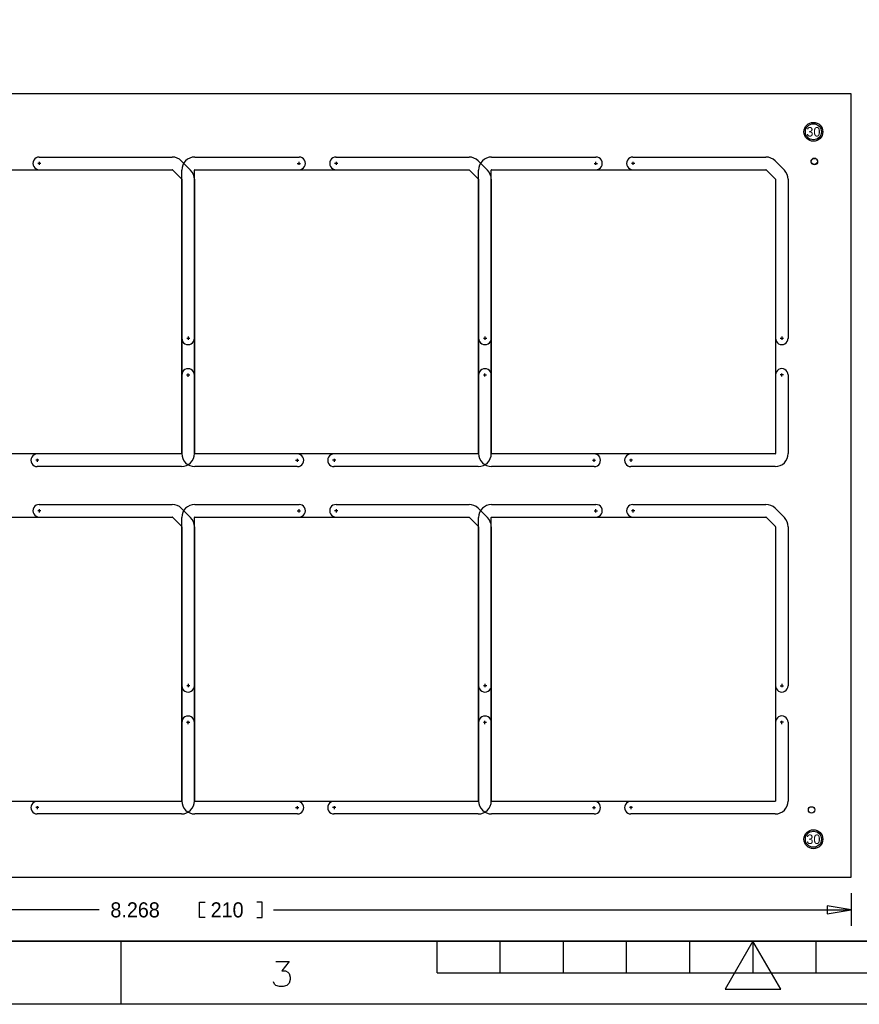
# Model space of a CAD drawing. Extents: x -16 to 404, y -20 to 277.
# Tile 8 of 10: x 78 to 211, y -20 to 136. Entities that reach past the tile are written whole.
import ezdxf
from ezdxf.enums import TextEntityAlignment as Align

# ---------------------------------------------------------------- set-up
doc = ezdxf.new("R2010")
doc.units = 0
for name, color, linetype in [('BG_DIMENSION', 80, 'CONTINUOUS'), ('BG_PANEL', 143, 'CONTINUOUS'), ('BG_TITLE_A3', 191, 'CONTINUOUS'), ('MA_NCLEGEND-1-4', 254, 'CONTINUOUS'), ('PIN_BOTTOM', 153, 'CONTINUOUS'), ('PIN_TOP', 5, 'CONTINUOUS')]:
    doc.layers.add(name, color=color, linetype=linetype)

# ---------------------------------------------------------------- blocks, each defined once
blk = doc.blocks.new('FIGURE_CIRCLE')
blk.add_circle((0, 0), 0.5)

msp = doc.modelspace()

# ---------------------------------------------------------------- linework, layer by layer
at = {"layer": 'BG_DIMENSION'}
for points in [[(210.000088, -2.54), (210.000088, -7.7216)], [(107.696, -6.3754), (106.8197, -6.3754), (106.8197, -3.9878), (107.696, -3.9878)], [(115.8748, -6.3754), (116.7511, -6.3754), (116.7511, -3.9878), (115.8748, -3.9878)], [(206.190088, -5.8166), (210.000088, -5.1816), (206.190088, -4.5466), (206.190088, -5.8166)], [(90.9066, -5.1816), (0, -5.1816)], [(118.5418, -5.1816), (210.000088, -5.1816)]]:
    msp.add_lwpolyline(points, dxfattribs=at)
at = {"layer": 'BG_PANEL'}
for points in [[(0, 0), (210.000088, 0), (210.000088, 124.000006), (0, 124.000006), (0, 0)], [(81.407, 113.9952), (102.479348, 114.000026)], [(106.05008, 114.000026), (122.5804, 113.9952)], [(128.397, 113.9952), (149.479508, 114.000026)], [(153.049986, 114.000026), (169.5704, 113.9952)], [(175.4124, 113.9952), (196.479414, 114.000026)], [(81.703629, 113.00013), (81.195629, 113.00013)], [(81.424737, 113.25032), (81.424737, 112.750194)], [(103.928672, 113.399824), (105.39984, 111.928656)], [(122.287342, 113.000168), (122.795342, 113.000168)], [(122.566488, 112.750232), (122.566488, 113.250358)], [(128.704144, 113.000168), (128.196144, 113.000168)], [(128.425252, 113.250358), (128.425252, 112.750232)], [(150.928578, 113.399824), (152.4, 111.928656)], [(169.287726, 113.000094), (169.795726, 113.000094)], [(169.566872, 112.750158), (169.566872, 113.250284)], [(175.704528, 113.000094), (175.196528, 113.000094)], [(175.425636, 113.250284), (175.425636, 112.750158)], [(197.928738, 113.399824), (199.399906, 111.928656)], [(59.050174, 112.00003), (102.479348, 112.00003)], [(102.514654, 111.985298), (103.985568, 110.514638)], [(104.000046, 67.049904), (104.000046, 111.949992)], [(106.000042, 67.049904), (106.000042, 111.949992)], [(106.05008, 112.00003), (149.479254, 112.00003)], [(149.51456, 111.985298), (150.985474, 110.514638)], [(150.999952, 67.049904), (150.999952, 111.949992)], [(152.999948, 67.049904), (152.999948, 111.949992)], [(153.049986, 112.00003), (196.479414, 112.00003)], [(196.51472, 111.985298), (197.98538, 110.514638)], [(104.000046, 110.479332), (104.000046, 67.049904)], [(106.000042, 110.479332), (106.000042, 67.049904)], [(150.999952, 110.479332), (150.999952, 67.049904)], [(152.999948, 110.479332), (152.999948, 67.049904)], [(198.000112, 110.479332), (198.000112, 67.049904)], [(200.000108, 110.479332), (199.9996, 85.2932)], [(104.775566, 85.330932), (105.275692, 85.330932)], [(104.999747, 85.584386), (104.999747, 85.076386)], [(104.999747, 85.584386), (104.999747, 85.076386)], [(151.77595, 85.330858), (152.276076, 85.330858)], [(152.000262, 85.584424), (152.000262, 85.076424)], [(152.000262, 85.584424), (152.000262, 85.076424)], [(198.750456, 85.305458), (199.250582, 85.305458)], [(198.750456, 85.305458), (199.250582, 85.305458)], [(199.000646, 85.58435), (199.000646, 85.07635)], [(199.000646, 85.58435), (199.000646, 85.07635)], [(104.999747, 79.243784), (104.999747, 79.751784)], [(105.000102, 79.218422), (105.000102, 79.726422)], [(152.000262, 79.243822), (152.000262, 79.751822)], [(199.250582, 79.522894), (198.750456, 79.522894)], [(199.250582, 79.522894), (198.750456, 79.522894)], [(199.000646, 79.243748), (199.000646, 79.751748)], [(199.000646, 79.243748), (199.000646, 79.751748)], [(199.9996, 79.5274), (200.000108, 67.049904)], [(105.250292, 79.497568), (104.750166, 79.497568)], [(152.250676, 79.497494), (151.75055, 79.497494)], [(103.950008, 66.999866), (59.050174, 66.999866)], [(81.385621, 66.000224), (80.877621, 66.000224)], [(81.385621, 66.000224), (80.877621, 66.000224)], [(81.106729, 66.25016), (81.106729, 65.750288)], [(81.106729, 66.25016), (81.106729, 65.750288)], [(150.950168, 66.999866), (106.05008, 66.999866)], [(122.020134, 66.000262), (122.528134, 66.000262)], [(122.020134, 66.000262), (122.528134, 66.000262)], [(122.299026, 65.750326), (122.299026, 66.250198)], [(122.29928, 65.750326), (122.29928, 66.250198)], [(128.386136, 66.000262), (127.878136, 66.000262)], [(128.386136, 66.000262), (127.878136, 66.000262)], [(128.107244, 66.250198), (128.107244, 65.750326)], [(128.107244, 66.250198), (128.107244, 65.750326)], [(197.950074, 66.999866), (153.049986, 66.999866)], [(169.020518, 66.000188), (169.528518, 66.000188)], [(169.020518, 66.000188), (169.528518, 66.000188)], [(169.29941, 65.750252), (169.29941, 66.250124)], [(169.299664, 65.750252), (169.299664, 66.250124)], [(175.38652, 66.000188), (174.87852, 66.000188)], [(175.38652, 66.000188), (174.87852, 66.000188)], [(175.107628, 66.250124), (175.107628, 65.750252)], [(175.107628, 66.250124), (175.107628, 65.750252)], [(103.950008, 64.99987), (81.1022, 64.9986)], [(122.2756, 64.9986), (106.05008, 64.99987)], [(150.950168, 64.99987), (128.0922, 64.9986)], [(169.291, 64.9986), (153.049986, 64.99987)], [(197.950074, 64.99987), (175.1076, 64.9986)], [(81.704109, 57.999996), (81.196109, 57.999996)], [(81.407, 59.0042), (102.479348, 58.999882)], [(81.425217, 58.250186), (81.425217, 57.75006)], [(103.928672, 58.399934), (105.39984, 56.928512)], [(106.05008, 58.999882), (122.5804, 59.0042)], [(122.287304, 57.999975), (122.795304, 57.999975)], [(122.56645, 57.750039), (122.56645, 58.250165)], [(128.704106, 57.999975), (128.196106, 57.999975)], [(128.4224, 59.0042), (149.479508, 58.999882)], [(128.425214, 58.250165), (128.425214, 57.750039)], [(150.928578, 58.399934), (152.4, 56.928512)], [(153.049986, 58.999882), (169.545, 59.0042)], [(169.28749, 57.999975), (169.79549, 57.999975)], [(169.566636, 57.750039), (169.566636, 58.250165)], [(175.704292, 57.999975), (175.196292, 57.999975)], [(175.4124, 59.0042), (196.479414, 58.999882)], [(175.4254, 58.250165), (175.4254, 57.750039)], [(197.928738, 58.399934), (199.399906, 56.928512)], [(59.050174, 56.999886), (102.479348, 56.999886)], [(102.514654, 56.985408), (103.985568, 55.514494)], [(104.000046, 12.050014), (104.000046, 56.950102)], [(106.000042, 12.050014), (106.000042, 56.950102)], [(106.05008, 56.999886), (149.479254, 56.999886)], [(149.51456, 56.985408), (150.985474, 55.514494)], [(150.999952, 12.050014), (150.999952, 56.950102)], [(152.999948, 12.050014), (152.999948, 56.950102)], [(153.049986, 56.999886), (196.479414, 56.999886)], [(196.51472, 56.985408), (197.98538, 55.514494)], [(104.000046, 55.479188), (104.000046, 12.050014)], [(106.000042, 55.479442), (106.000042, 12.050014)], [(150.999952, 55.479188), (150.999952, 12.050014)], [(152.999948, 55.479442), (152.999948, 12.050014)], [(198.000112, 55.479188), (198.000112, 12.050014)], [(200.000108, 55.479442), (199.9996, 30.3022)], [(104.775528, 30.330739), (105.275654, 30.330739)], [(105.000227, 30.584252), (105.000227, 30.076252)], [(105.000227, 30.584252), (105.000227, 30.076252)], [(151.775714, 30.330739), (152.27584, 30.330739)], [(152.000224, 30.584231), (152.000224, 30.076231)], [(152.000224, 30.584231), (152.000224, 30.076231)], [(198.75022, 30.305339), (199.250346, 30.305339)], [(198.75022, 30.305339), (199.250346, 30.305339)], [(199.00041, 30.584231), (199.00041, 30.076231)], [(199.00041, 30.584231), (199.00041, 30.076231)], [(105.250254, 24.497375), (104.750128, 24.497375)], [(105.000227, 24.24365), (105.000227, 24.75165)], [(105.000227, 24.24365), (105.000227, 24.75165)], [(152.25044, 24.497375), (151.750314, 24.497375)], [(152.000224, 24.243629), (152.000224, 24.751629)], [(152.00025, 24.218229), (152.00025, 24.726229)], [(199.250346, 24.522775), (198.75022, 24.522775)], [(199.250346, 24.522775), (198.75022, 24.522775)], [(199.00041, 24.243629), (199.00041, 24.751629)], [(199.00041, 24.243629), (199.00041, 24.751629)], [(199.9996, 24.5364), (200.000108, 12.050014)], [(103.950008, 11.999976), (59.050174, 11.999976)], [(81.386101, 11.00009), (80.878101, 11.00009)], [(81.386101, 11.00009), (80.878101, 11.00009)], [(81.107209, 11.250026), (81.107209, 10.750154)], [(81.107209, 11.250026), (81.107209, 10.750154)], [(150.950168, 11.999976), (106.05008, 11.999976)], [(122.020096, 11.000069), (122.528096, 11.000069)], [(122.020096, 11.000069), (122.528096, 11.000069)], [(122.298988, 10.750133), (122.298988, 11.250005)], [(122.299242, 10.750133), (122.299242, 11.250005)], [(128.386098, 11.000069), (127.878098, 11.000069)], [(128.386098, 11.000069), (127.878098, 11.000069)], [(128.107206, 11.250005), (128.107206, 10.750133)], [(128.107206, 11.250005), (128.107206, 10.750133)], [(197.950074, 11.999976), (153.049986, 11.999976)], [(169.020282, 11.000069), (169.528282, 11.000069)], [(169.020282, 11.000069), (169.528282, 11.000069)], [(169.299174, 10.750133), (169.299174, 11.250005)], [(169.299428, 10.750133), (169.299428, 11.250005)], [(175.386284, 11.000069), (174.878284, 11.000069)], [(175.386284, 11.000069), (174.878284, 11.000069)], [(175.107392, 11.250005), (175.107392, 10.750133)], [(175.107392, 11.250005), (175.107392, 10.750133)], [(103.950008, 9.99998), (81.1022, 10.0076)], [(122.301, 10.0076), (106.05008, 9.99998)], [(150.950168, 9.99998), (128.0922, 10.0076)], [(169.291, 10.0076), (153.049986, 9.99998)], [(197.950074, 9.99998), (175.1076, 10.0076)]]:
    msp.add_lwpolyline(points, dxfattribs=at)
for points in [[(81.424737, 114.000128, 1.000028), (81.424737, 112.000132)], [(103.928672, 113.399824, 0.198876), (102.479348, 114.000026)], [(106.05008, 114.000026, 0.414216), (104.000046, 111.949992)], [(122.566488, 112.00017, 1.000036), (122.566488, 114.000166)], [(122.566488, 112.00017, 1.000036), (122.566488, 114.000166)], [(128.425252, 114.000166, 1.000028), (128.425252, 112.00017)], [(150.928578, 113.399824, 0.198837), (149.479508, 114.000026)], [(153.049986, 114.000026, 0.414216), (150.999952, 111.949992)], [(169.566872, 112.000096, 1.000036), (169.566872, 114.000092)], [(169.566872, 112.000096, 1.000036), (169.566872, 114.000092)], [(175.425636, 114.000092, 1.000028), (175.425636, 112.000096)], [(197.928738, 113.399824, 0.198876), (196.479414, 114.000026)], [(102.514654, 111.985298, 0.198657), (102.479348, 112.00003)], [(106.000042, 110.479332, 0.198875), (105.39984, 111.928656)], [(106.05008, 112.00003, 0.414315), (106.000042, 111.949992)], [(149.514814, 111.985298, 0.199973), (149.479254, 112.00003)], [(152.999948, 110.479332, 0.198854), (152.4, 111.928656)], [(153.049986, 112.00003, 0.414338), (152.999948, 111.949992)], [(196.51472, 111.985298, 0.198692), (196.479414, 112.00003)], [(200.000108, 110.479332, 0.198877), (199.399906, 111.928656)], [(104.000046, 110.479332, 0.197065), (103.985568, 110.514384)], [(150.999952, 110.479332, 0.197051), (150.985474, 110.514384)], [(198.000112, 110.479332, 0.198717), (197.98538, 110.514638)], [(103.999749, 85.305494, 1.000048), (105.999745, 85.305494)], [(103.999749, 85.305494, 1.000048), (105.999745, 85.305494)], [(151.000264, 85.305532, 1.000048), (153.00026, 85.305532)], [(151.000264, 85.305532, 1.000048), (153.00026, 85.305532)], [(198.000648, 85.305458, 1.000048), (200.000644, 85.305458)], [(198.000648, 85.305458, 1.000048), (200.000644, 85.305458)], [(106.0001, 79.497568, 1.000016), (104.000104, 79.497568)], [(153.000484, 79.497494, 1.000016), (151.000488, 79.497494)], [(200.000644, 79.522894, 1.000016), (198.000648, 79.522894)], [(200.000644, 79.522894, 1.000016), (198.000648, 79.522894)], [(103.950008, 66.999866, 0.414346), (104.000046, 67.049904)], [(103.950008, 64.99987, 0.414216), (106.000042, 67.049904)], [(104.000046, 67.049904, 0.414215), (106.05008, 64.99987)], [(106.000042, 67.049904, 0.414299), (106.05008, 66.999866)], [(150.950168, 66.999866, 0.41283), (150.999952, 67.049904)], [(150.950168, 64.99987, 0.41418), (152.999948, 67.049904)], [(150.999952, 67.049904, 0.414216), (153.049986, 64.99987)], [(152.999948, 67.049904, 0.414323), (153.049986, 66.999866)], [(197.950074, 66.999866, 0.414479), (198.000112, 67.049904)], [(197.950074, 64.99987, 0.41422), (200.000108, 67.049904)], [(81.106729, 67.000222, 1.00012), (81.106729, 65.000226)], [(81.106729, 67.000222, 1.00002), (81.106729, 65.000226)], [(122.299026, 65.000264, 1.000098), (122.299026, 67.00026)], [(122.29928, 65.000264, 1.000044), (122.29928, 67.00026)], [(128.107244, 67.00026, 1.00012), (128.107244, 65.000264)], [(128.107244, 67.00026, 1.00002), (128.107244, 65.000264)], [(169.29941, 65.00019, 1.000098), (169.29941, 67.000186)], [(169.299664, 65.00019, 1.000044), (169.299664, 67.000186)], [(175.107628, 67.000186, 1.00012), (175.107628, 65.00019)], [(175.107628, 67.000186, 1.00002), (175.107628, 65.00019)], [(81.425217, 58.999994, 1.000028), (81.425217, 56.999998)], [(103.928672, 58.399934, 0.198851), (102.479348, 58.999882)], [(106.05008, 58.999882, 0.414174), (104.000046, 56.950102)], [(122.56645, 56.999977, 1.000036), (122.56645, 58.999973)], [(122.56645, 56.999977, 1.000036), (122.56645, 58.999973)], [(128.425214, 58.999973, 1.000028), (128.425214, 56.999977)], [(150.928578, 58.399934, 0.198818), (149.479508, 58.999882)], [(153.049986, 58.999882, 0.414175), (150.999952, 56.950102)], [(169.566636, 56.999977, 1.000036), (169.566636, 58.999973)], [(169.566636, 56.999977, 1.000036), (169.566636, 58.999973)], [(175.4254, 58.999973, 1.000028), (175.4254, 56.999977)], [(197.928738, 58.399934, 0.198852), (196.479414, 58.999882)], [(102.514654, 56.985408, 0.198222), (102.479348, 56.999886)], [(106.000042, 55.479442, 0.198835), (105.39984, 56.928512)], [(106.05008, 56.999886, 0.412604), (106.000042, 56.950102)], [(149.51456, 56.985408, 0.198216), (149.479254, 56.999886)], [(152.999948, 55.479442, 0.198819), (152.4, 56.928512)], [(153.049986, 56.999886, 0.412628), (152.999948, 56.950102)], [(196.51472, 56.985408, 0.19805), (196.479414, 56.999886)], [(200.000108, 55.479442, 0.198837), (199.399906, 56.928512)], [(104.000046, 55.479188, 0.198174), (103.985568, 55.514494)], [(150.999952, 55.479188, 0.198265), (150.985474, 55.514494)], [(198.000112, 55.479188, 0.19866), (197.98538, 55.514494)], [(104.000229, 30.30536, 1.000048), (106.000225, 30.30536)], [(104.000229, 30.30536, 1.000048), (106.000225, 30.30536)], [(151.000226, 30.305339, 1.000048), (153.000222, 30.305339)], [(151.000226, 30.305339, 1.000048), (153.000222, 30.305339)], [(198.000412, 30.305339, 1.000048), (200.000408, 30.305339)], [(198.000412, 30.305339, 1.000048), (200.000408, 30.305339)], [(106.000062, 24.497375, 1.000016), (104.000066, 24.497375)], [(153.000248, 24.497375, 1.000016), (151.000252, 24.497375)], [(200.000408, 24.522775, 1.000016), (198.000412, 24.522775)], [(200.000408, 24.522775, 1.000016), (198.000412, 24.522775)], [(81.107209, 12.000088, 1.00012), (81.107209, 10.000092)], [(81.107209, 12.000088, 1.00002), (81.107209, 10.000092)], [(103.950008, 11.999976, 0.414385), (104.000046, 12.050014)], [(103.950008, 9.99998, 0.414217), (106.000042, 12.050014)], [(104.000046, 12.050014, 0.414216), (106.05008, 9.99998)], [(106.000042, 12.050014, 0.414338), (106.05008, 11.999976)], [(122.298988, 10.000071, 1.000098), (122.298988, 12.000067)], [(122.299242, 10.000071, 1.000044), (122.299242, 12.000067)], [(128.107206, 12.000067, 1.00012), (128.107206, 10.000071)], [(128.107206, 12.000067, 1.00002), (128.107206, 10.000071)], [(150.950168, 11.999976, 0.412869), (150.999952, 12.050014)], [(150.950168, 9.99998, 0.414181), (152.999948, 12.050014)], [(150.999952, 12.050014, 0.414217), (153.049986, 9.99998)], [(152.999948, 12.050014, 0.414362), (153.049986, 11.999976)], [(169.299174, 10.000071, 1.000098), (169.299174, 12.000067)], [(169.299428, 10.000071, 1.000044), (169.299428, 12.000067)], [(175.107392, 12.000067, 1.00012), (175.107392, 10.000071)], [(175.107392, 12.000067, 1.00002), (175.107392, 10.000071)], [(197.950074, 11.999976, 0.414518), (198.000112, 12.050014)], [(197.950074, 9.99998, 0.414221), (200.000108, 12.050014)]]:
    msp.add_lwpolyline(points, format="xyb", dxfattribs=at)
at = {"layer": 'BG_TITLE_A3'}
for points in [[(-5.576316, -10.1346), (-5.576316, 266.865354), (394.423646, 266.865354), (394.423646, -10.1346)], [(190.009272, -17.7546), (198.838312, -17.7546), (194.423792, -10.1346)]]:
    msp.add_lwpolyline(points, close=True, dxfattribs=at)
for points in [[(-5.576316, -10.1346), (394.423646, -10.1346)], [(94.423738, -20.13458), (94.423738, -10.1346)], [(144.423638, -15.13459), (144.423638, -10.1346)], [(154.423618, -15.13459), (154.423618, -10.1346)], [(164.423598, -15.13459), (164.423598, -10.1346)], [(174.423832, -15.13459), (174.423832, -10.1346)], [(184.423812, -15.13459), (184.423812, -10.1346)], [(194.423792, -10.1346), (194.423792, -15.13459)], [(204.423772, -15.13459), (204.423772, -10.1346)], [(118.893336, -13.33627), (120.988582, -13.33627), (119.845582, -14.860016), (120.417082, -14.860016), (120.798082, -15.050516), (120.988582, -15.241016), (121.179082, -15.812516), (121.179082, -16.193516), (120.988582, -16.764762), (120.607582, -17.145762), (120.036082, -17.336262), (119.464582, -17.336262), (118.893336, -17.145762), (118.702836, -16.955262), (118.512336, -16.574262)], [(144.423638, -15.13459), (244.423692, -15.13459)], [(404.423626, -20.13458), (-15.576296, -20.13458)]]:
    msp.add_lwpolyline(points, dxfattribs=at)
at = {"layer": 'PIN_BOTTOM'}
for centre, radius in [((204.0001, 118.000018), 1.27), ((204.1652, 113.284), 0.508), ((203.708, 10.6426), 0.508), ((204.0001, 5.999988), 1.27)]:
    msp.add_circle(centre, radius, dxfattribs=at)
at = {"layer": 'PIN_TOP'}
for centre, radius in [((204.0001, 118.000018), 1.27), ((204.1398, 113.3348), 0.508), ((204.0001, 5.999988), 1.27)]:
    msp.add_circle(centre, radius, dxfattribs=at)

# ---------------------------------------------------------------- block references
at = {"layer": 'MA_NCLEGEND-1-4', "xscale": 2.9972, "yscale": 2.9972}
for p in [(204.0001, 118.000018), (204.0001, 5.999988)]:
    msp.add_blockref('FIGURE_CIRCLE', p, dxfattribs=at)

# ---------------------------------------------------------------- texts
at = {"layer": 'BG_DIMENSION', "width": 0.978723}
for s, p in [('8.268', (92.6973, -6.3754)), ('210', (108.5723, -6.3754))]:
    msp.add_text(s, height=2.3876, dxfattribs=at).set_placement(p)
at = {"layer": 'MA_NCLEGEND-1-4'}
for p in [(204.0001, 118.000018), (204.0001, 5.999988)]:
    msp.add_text('30', height=1.4986, dxfattribs=at).set_placement(p, align=Align.MIDDLE_CENTER)

doc.saveas('drawing.dxf')
